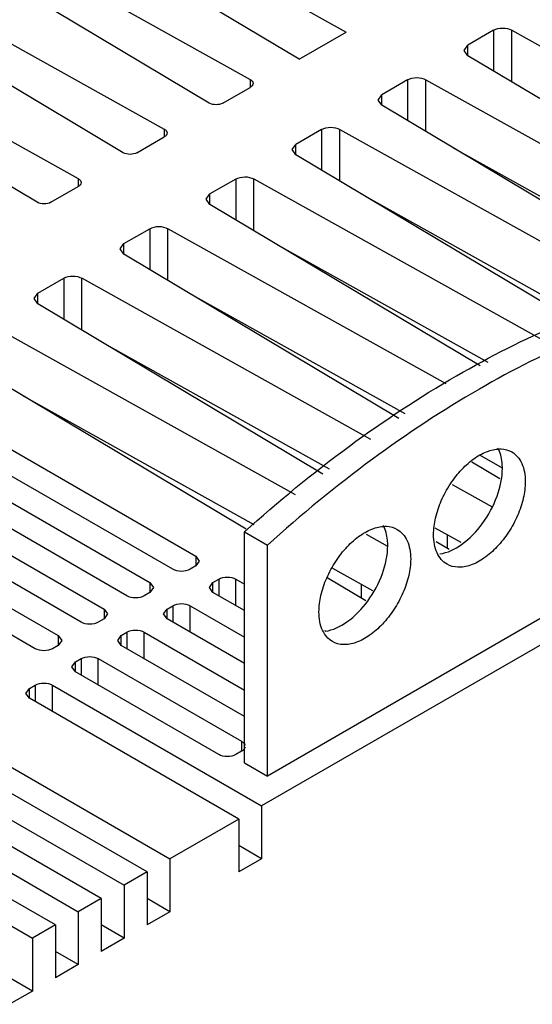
# Model space of a CAD drawing. Header units: millimetres. Extents: x 35 to 275, y 52 to 381.
# Tile 10 of 12: x 179 to 211, y 265 to 326. Entities that reach past the tile are written whole.
import ezdxf

# ---------------------------------------------------------------- set-up
doc = ezdxf.new("R2010")
doc.units = ezdxf.units.MM
doc.header["$LTSCALE"] = 28.160062
doc.layers.get('0').update_dxf_attribs({"linetype": 'CONTINUOUS'})

msp = doc.modelspace()

# ---------------------------------------------------------------- linework, layer by layer
at = {"color": 7, "linetype": 'Continuous'}
for p, q in [((187.415, 331.918), (199.358, 325.26)), ((196.458, 323.586), (184.925, 330.481)), ((181.935, 328.754), (193.446, 322.337)), ((190.915, 320.876), (179.799, 327.521)), ((176.632, 325.693), (188.142, 319.275)), ((196.458, 323.586), (199.358, 325.26)), ((208.461, 325.372), (206.871, 324.454)), ((208.461, 325.372), (208.461, 322.85)), ((209.582, 322.18), (209.582, 325.377)), ((209.582, 325.377), (243.91, 306.239)), ((185.611, 317.814), (174.495, 324.459)), ((206.637, 324.127), (206.871, 324.454)), ((206.871, 323.8), (206.871, 324.454)), ((206.871, 323.8), (206.637, 324.127)), ((240.011, 303.988), (206.871, 323.8)), ((171.328, 322.631), (182.839, 316.213)), ((193.438, 322.341), (193.438, 321.847)), ((203.157, 322.31), (201.568, 321.392)), ((203.157, 322.31), (203.157, 319.788)), ((204.279, 319.118), (204.279, 322.316)), ((204.279, 322.316), (238.607, 303.177)), ((191.763, 320.875), (193.446, 321.847)), ((180.308, 314.752), (169.192, 321.397)), ((201.334, 321.066), (201.568, 321.392)), ((201.568, 320.739), (201.334, 321.066)), ((201.568, 320.739), (201.568, 321.392)), ((234.708, 300.926), (201.568, 320.739)), ((188.135, 319.279), (188.135, 318.785)), ((197.854, 319.248), (196.265, 318.33)), ((197.854, 319.248), (197.854, 316.727)), ((198.976, 316.056), (198.976, 319.254)), ((198.976, 319.254), (217.642, 308.847)), ((186.46, 317.814), (188.142, 318.785)), ((196.03, 318.004), (196.265, 318.33)), ((196.265, 317.677), (196.03, 318.004)), ((196.265, 317.677), (196.265, 318.33)), ((238.607, 299.911), (205.978, 318.102)), ((213.755, 307.22), (196.265, 317.677)), ((182.832, 316.217), (182.832, 315.723)), ((192.551, 316.186), (190.961, 315.268)), ((192.551, 316.186), (192.551, 313.665)), ((193.672, 312.994), (193.672, 316.192)), ((193.672, 316.192), (211.475, 306.266)), ((181.157, 314.752), (182.839, 315.723)), ((190.727, 314.942), (190.961, 315.268)), ((190.962, 314.615), (190.727, 314.942)), ((190.961, 314.615), (190.961, 315.268)), ((214.295, 307.446), (200.675, 315.04)), ((207.623, 304.654), (190.962, 314.615)), ((185.658, 312.207), (187.248, 313.124)), ((187.248, 313.124), (187.248, 310.603)), ((188.369, 309.933), (188.369, 313.13)), ((188.38, 313.124), (205.521, 303.567)), ((185.424, 311.88), (185.658, 312.207)), ((185.648, 311.559), (185.424, 311.88)), ((185.658, 311.559), (185.658, 312.207)), ((208.129, 304.866), (195.372, 311.979)), ((202.606, 301.421), (185.648, 311.559)), ((180.355, 309.145), (181.944, 310.063)), ((181.944, 310.063), (181.944, 307.541)), ((183.066, 306.871), (183.066, 310.068)), ((183.076, 310.062), (200.869, 300.142)), ((180.12, 308.818), (180.355, 309.145)), ((180.345, 308.497), (180.12, 308.818)), ((180.355, 308.497), (180.355, 309.145)), ((202.997, 301.709), (190.068, 308.917)), ((197.934, 297.982), (180.345, 308.497)), ((177.773, 307.001), (196.217, 296.717)), ((198.345, 298.284), (184.765, 305.855)), ((193.193, 294.584), (175.042, 305.436)), ((171.703, 303.537), (190.087, 292.923)), ((188.673, 292.106), (170.288, 302.721)), ((193.693, 294.859), (179.462, 302.793)), ((168.874, 301.904), (187.259, 291.29)), ((185.845, 290.473), (167.46, 301.088)), ((166.046, 300.271), (184.431, 289.657)), ((183.016, 288.84), (164.632, 299.455)), ((209.014, 298.354), (207.604, 299.14)), ((163.217, 298.638), (181.602, 288.024)), ((208.845, 297.691), (207.124, 298.72)), ((180.188, 287.208), (161.803, 297.822)), ((205.901, 297.337), (208.37, 295.961)), ((224.102, 294.802), (194.153, 277.512)), ((193.093, 280.165), (193.093, 294.417)), ((193.093, 294.417), (194.507, 293.601)), ((220.67, 294.454), (194.507, 279.349)), ((200.608, 294.269), (201.92, 293.538)), ((206.463, 293.758), (204.858, 294.652)), ((205.615, 293.389), (205.615, 294.23)), ((194.507, 279.349), (194.507, 293.601)), ((205.715, 293.33), (204.91, 293.811)), ((190.087, 292.923), (190.087, 292.311)), ((190.087, 292.923), (190.307, 292.617)), ((190.087, 292.311), (189.734, 292.106)), ((190.307, 292.617), (190.087, 292.311)), ((201.009, 290.78), (198.542, 292.155)), ((187.259, 291.29), (187.259, 290.678)), ((187.259, 291.29), (187.479, 290.984)), ((190.928, 290.984), (191.148, 291.29)), ((191.148, 291.29), (191.502, 291.494)), ((191.148, 290.678), (191.148, 291.29)), ((191.502, 291.494), (191.502, 290.473)), ((192.562, 289.861), (192.562, 291.494)), ((192.562, 291.494), (193.093, 291.188)), ((200.575, 290.17), (198.203, 291.589)), ((200.312, 290.328), (200.312, 291.168)), ((187.259, 290.678), (186.905, 290.473)), ((187.479, 290.984), (187.259, 290.678)), ((191.148, 290.678), (190.928, 290.984)), ((193.093, 289.555), (191.148, 290.678)), ((188.32, 289.657), (188.673, 289.861)), ((188.673, 289.861), (188.673, 288.841)), ((189.734, 288.228), (189.734, 289.861)), ((189.734, 289.861), (193.093, 287.922)), ((184.431, 289.657), (184.431, 289.045)), ((184.431, 289.657), (184.65, 289.351)), ((184.65, 289.351), (184.431, 289.045)), ((188.1, 289.351), (188.32, 289.657)), ((188.32, 289.045), (188.1, 289.351)), ((188.32, 289.045), (188.32, 289.657)), ((184.431, 289.045), (184.077, 288.84)), ((193.093, 286.289), (188.32, 289.045)), ((181.602, 288.024), (181.602, 287.412)), ((181.602, 288.024), (181.822, 287.718)), ((185.272, 287.718), (185.491, 288.024)), ((185.491, 288.024), (185.845, 288.228)), ((185.491, 287.412), (185.491, 288.024)), ((185.845, 288.228), (185.845, 287.208)), ((186.906, 286.595), (186.906, 288.228)), ((186.906, 288.228), (193.093, 284.656)), ((198.027, 288.339), (198.089, 288.303)), ((181.602, 287.412), (181.249, 287.208)), ((181.822, 287.718), (181.602, 287.412)), ((185.491, 287.412), (185.272, 287.718)), ((193.093, 283.023), (185.491, 287.412)), ((182.443, 286.085), (182.663, 286.391)), ((182.663, 286.391), (183.016, 286.595)), ((182.663, 285.779), (182.663, 286.391)), ((183.016, 286.595), (183.016, 285.575)), ((184.077, 284.962), (184.077, 286.595)), ((184.077, 286.595), (192.916, 281.492)), ((182.663, 285.779), (182.443, 286.085)), ((191.502, 280.676), (182.663, 285.779)), ((179.834, 284.758), (180.188, 284.962)), ((180.188, 284.962), (180.188, 283.942)), ((181.249, 283.329), (181.249, 284.962)), ((181.249, 284.962), (194.153, 277.512)), ((179.615, 284.452), (179.834, 284.758)), ((179.834, 284.146), (179.615, 284.452)), ((179.834, 284.146), (179.834, 284.758)), ((192.739, 276.695), (179.834, 284.146)), ((175.592, 281.696), (188.497, 274.246)), ((192.916, 281.492), (192.916, 280.88)), ((187.082, 273.429), (174.178, 280.88)), ((192.916, 280.88), (192.562, 280.676)), ((193.093, 280.165), (194.507, 279.349)), ((172.763, 280.063), (185.668, 272.613)), ((184.254, 271.796), (171.349, 279.247)), ((169.935, 278.43), (182.84, 270.98)), ((181.426, 270.163), (168.521, 277.614)), ((194.153, 277.512), (194.153, 274.246)), ((167.107, 276.797), (180.011, 269.347)), ((192.739, 276.695), (188.497, 274.246)), ((192.739, 276.695), (192.739, 273.429)), ((194.153, 274.246), (192.739, 275.062)), ((188.497, 274.246), (188.497, 270.98)), ((194.153, 274.246), (192.739, 273.429)), ((187.082, 273.429), (185.668, 272.613)), ((187.082, 273.429), (187.082, 270.163)), ((185.668, 272.613), (185.668, 269.347)), ((184.254, 271.796), (182.84, 270.98)), ((184.254, 271.796), (184.254, 268.53)), ((188.497, 270.98), (187.082, 271.796)), ((182.84, 270.98), (182.84, 267.714)), ((188.497, 270.98), (187.082, 270.163)), ((181.426, 270.163), (180.011, 269.347)), ((181.426, 270.163), (181.426, 266.897)), ((185.668, 269.347), (184.254, 270.163)), ((180.011, 269.347), (180.011, 266.081)), ((185.668, 269.347), (184.254, 268.53)), ((182.84, 267.714), (181.426, 268.53)), ((182.84, 267.714), (181.426, 266.897)), ((180.011, 266.081), (178.597, 266.897)), ((180.011, 266.081), (178.597, 265.264))]:
    msp.add_line(p, q, dxfattribs=at)
for points, knots in [([(208.461, 325.372), (208.627, 325.468), (209.02, 325.545), (209.414, 325.471), (209.582, 325.377)], [0, 0, 0, 0, 0.498872, 1, 1, 1, 1]), ([(193.446, 322.337), (193.495, 322.308), (193.58, 322.243), (193.622, 322.139), (193.622, 322.092)], [0, 0, 0, 0, 0.550048, 1, 1, 1, 1]), ([(193.622, 322.092), (193.622, 322.045), (193.58, 321.941), (193.495, 321.875), (193.446, 321.847)], [0, 0, 0, 0, 0.449955, 1, 1, 1, 1]), ([(203.157, 322.31), (203.323, 322.406), (203.717, 322.483), (204.111, 322.409), (204.279, 322.316)], [0, 0, 0, 0, 0.498872, 1, 1, 1, 1]), ([(191.763, 320.875), (191.637, 320.803), (191.339, 320.745), (191.04, 320.803), (190.915, 320.876)], [0, 0, 0, 0, 0.50001, 1, 1, 1, 1]), ([(188.142, 319.275), (188.192, 319.246), (188.277, 319.181), (188.318, 319.077), (188.318, 319.03)], [0, 0, 0, 0, 0.550048, 1, 1, 1, 1]), ([(188.318, 319.03), (188.318, 318.983), (188.277, 318.879), (188.192, 318.814), (188.142, 318.785)], [0, 0, 0, 0, 0.449955, 1, 1, 1, 1]), ([(197.854, 319.248), (198.02, 319.344), (198.414, 319.421), (198.807, 319.347), (198.976, 319.254)], [0, 0, 0, 0, 0.498872, 1, 1, 1, 1]), ([(186.46, 317.814), (186.334, 317.741), (186.036, 317.683), (185.737, 317.741), (185.611, 317.814)], [0, 0, 0, 0, 0.50001, 1, 1, 1, 1]), ([(182.839, 316.213), (182.889, 316.185), (182.974, 316.119), (183.015, 316.015), (183.015, 315.968)], [0, 0, 0, 0, 0.550048, 1, 1, 1, 1]), ([(183.015, 315.968), (183.015, 315.921), (182.974, 315.817), (182.889, 315.752), (182.839, 315.723)], [0, 0, 0, 0, 0.449955, 1, 1, 1, 1]), ([(192.551, 316.186), (192.717, 316.282), (193.11, 316.359), (193.504, 316.286), (193.672, 316.192)], [0, 0, 0, 0, 0.498872, 1, 1, 1, 1]), ([(181.157, 314.752), (181.031, 314.679), (180.732, 314.621), (180.434, 314.679), (180.308, 314.752)], [0, 0, 0, 0, 0.50001, 1, 1, 1, 1]), ([(187.248, 313.124), (187.416, 313.221), (187.814, 313.299), (188.21, 313.219), (188.38, 313.124)], [0, 0, 0, 0, 0.500027, 1, 1, 1, 1]), ([(181.944, 310.063), (182.112, 310.16), (182.511, 310.238), (182.907, 310.157), (183.076, 310.062)], [0, 0, 0, 0, 0.500027, 1, 1, 1, 1]), ([(193.093, 294.417), (195.165, 296.285), (199.364, 299.735), (207.832, 305.336), (214.674, 308.361), (219.256, 309.522)], [0, 0, 0, 0, 0.274864, 0.534254, 1, 1, 1, 1]), ([(220.67, 308.706), (216.088, 307.544), (209.246, 304.52), (200.779, 298.919), (196.579, 295.468), (194.507, 293.601)], [0, 0, 0, 0, 0.465746, 0.725136, 1, 1, 1, 1]), ([(204.76, 294.25), (204.76, 294.592), (204.856, 295.311), (205.213, 296.366), (205.763, 297.383), (206.462, 298.278), (207.253, 298.979), (208.079, 299.429), (208.887, 299.591), (209.388, 299.462), (209.588, 299.347)], [0, 0, 0, 0, 0.128825, 0.270598, 0.417899, 0.562394, 0.696207, 0.813599, 0.913067, 1, 1, 1, 1]), ([(209.003, 298.332), (209.003, 298.451), (208.982, 298.881), (208.873, 299.314), (208.722, 299.588)], [0, 0, 0, 0, 0.27456, 1, 1, 1, 1]), ([(209.588, 299.347), (209.72, 299.271), (209.967, 299.063), (210.23, 298.634), (210.386, 298.104), (210.417, 297.718), (210.417, 297.516)], [0, 0, 0, 0, 0.217723, 0.450872, 0.710467, 1, 1, 1, 1]), ([(205.138, 293.062), (205.624, 293.122), (206.65, 293.63), (207.855, 294.901), (208.734, 296.526), (209.003, 297.75), (209.003, 298.332)], [0, 0, 0, 0, 0.211076, 0.471653, 0.748543, 1, 1, 1, 1]), ([(210.417, 297.516), (210.417, 297.174), (210.321, 296.455), (209.964, 295.399), (209.414, 294.383), (208.715, 293.488), (207.924, 292.787), (207.098, 292.336), (206.29, 292.175), (205.788, 292.304), (205.589, 292.419)], [0, 0, 0, 0, 0.128825, 0.270598, 0.417899, 0.562394, 0.696207, 0.813599, 0.913067, 1, 1, 1, 1]), ([(197.689, 289.476), (197.689, 289.818), (197.785, 290.537), (198.142, 291.593), (198.692, 292.61), (199.391, 293.504), (200.182, 294.205), (201.007, 294.656), (201.815, 294.818), (202.317, 294.689), (202.517, 294.573)], [0, 0, 0, 0, 0.128825, 0.270598, 0.417899, 0.562394, 0.696207, 0.813599, 0.913067, 1, 1, 1, 1]), ([(201.932, 293.559), (201.932, 293.677), (201.911, 294.107), (201.802, 294.54), (201.651, 294.815)], [0, 0, 0, 0, 0.27456, 1, 1, 1, 1]), ([(202.517, 294.573), (202.649, 294.497), (202.896, 294.29), (203.159, 293.86), (203.315, 293.33), (203.346, 292.945), (203.346, 292.742)], [0, 0, 0, 0, 0.217723, 0.450872, 0.710467, 1, 1, 1, 1]), ([(205.589, 292.419), (205.457, 292.495), (205.21, 292.702), (204.947, 293.132), (204.791, 293.662), (204.76, 294.047), (204.76, 294.25)], [0, 0, 0, 0, 0.217723, 0.450872, 0.710467, 1, 1, 1, 1]), ([(198.067, 288.289), (198.553, 288.348), (199.579, 288.857), (200.784, 290.128), (201.663, 291.753), (201.932, 292.976), (201.932, 293.559)], [0, 0, 0, 0, 0.211076, 0.471653, 0.748543, 1, 1, 1, 1]), ([(203.346, 292.742), (203.346, 292.401), (203.25, 291.682), (202.893, 290.626), (202.343, 289.609), (201.644, 288.715), (200.853, 288.014), (200.027, 287.563), (199.219, 287.401), (198.717, 287.53), (198.517, 287.645)], [0, 0, 0, 0, 0.128825, 0.270598, 0.417899, 0.562394, 0.696207, 0.813599, 0.913067, 1, 1, 1, 1]), ([(189.734, 292.106), (189.576, 292.016), (189.204, 291.944), (188.831, 292.016), (188.673, 292.106)], [0, 0, 0, 0, 0.499999, 1, 1, 1, 1]), ([(191.502, 291.494), (191.659, 291.585), (192.032, 291.657), (192.405, 291.585), (192.562, 291.494)], [0, 0, 0, 0, 0.499999, 1, 1, 1, 1]), ([(186.905, 290.473), (186.748, 290.383), (186.375, 290.311), (186.002, 290.383), (185.845, 290.473)], [0, 0, 0, 0, 0.499999, 1, 1, 1, 1]), ([(188.673, 289.861), (188.831, 289.952), (189.204, 290.024), (189.577, 289.952), (189.734, 289.861)], [0, 0, 0, 0, 0.499999, 1, 1, 1, 1]), ([(198.517, 287.645), (198.386, 287.722), (198.139, 287.929), (197.876, 288.359), (197.72, 288.888), (197.689, 289.274), (197.689, 289.476)], [0, 0, 0, 0, 0.217723, 0.450872, 0.710467, 1, 1, 1, 1]), ([(184.077, 288.84), (183.92, 288.75), (183.547, 288.678), (183.174, 288.75), (183.016, 288.84)], [0, 0, 0, 0, 0.499999, 1, 1, 1, 1]), ([(185.845, 288.228), (186.002, 288.319), (186.375, 288.391), (186.748, 288.319), (186.906, 288.228)], [0, 0, 0, 0, 0.499999, 1, 1, 1, 1]), ([(181.249, 287.208), (181.091, 287.117), (180.718, 287.045), (180.345, 287.117), (180.188, 287.208)], [0, 0, 0, 0, 0.499999, 1, 1, 1, 1]), ([(183.016, 286.595), (183.174, 286.686), (183.547, 286.758), (183.92, 286.686), (184.077, 286.595)], [0, 0, 0, 0, 0.499999, 1, 1, 1, 1]), ([(180.188, 284.962), (180.345, 285.053), (180.718, 285.125), (181.091, 285.053), (181.249, 284.962)], [0, 0, 0, 0, 0.499999, 1, 1, 1, 1]), ([(192.916, 281.492), (192.943, 281.477), (193.033, 281.417), (193.109, 281.324), (193.128, 281.249)], [0, 0, 0, 0, 0.286271, 1, 1, 1, 1]), ([(193.128, 281.123), (193.122, 281.1), (193.08, 280.997), (192.99, 280.922), (192.916, 280.88)], [0, 0, 0, 0, 0.221289, 1, 1, 1, 1]), ([(192.562, 280.676), (192.405, 280.585), (192.032, 280.513), (191.659, 280.585), (191.502, 280.676)], [0, 0, 0, 0, 0.499999, 1, 1, 1, 1])]:
    msp.add_open_spline(points, degree=3, knots=knots, dxfattribs=at)

doc.saveas('drawing.dxf')
